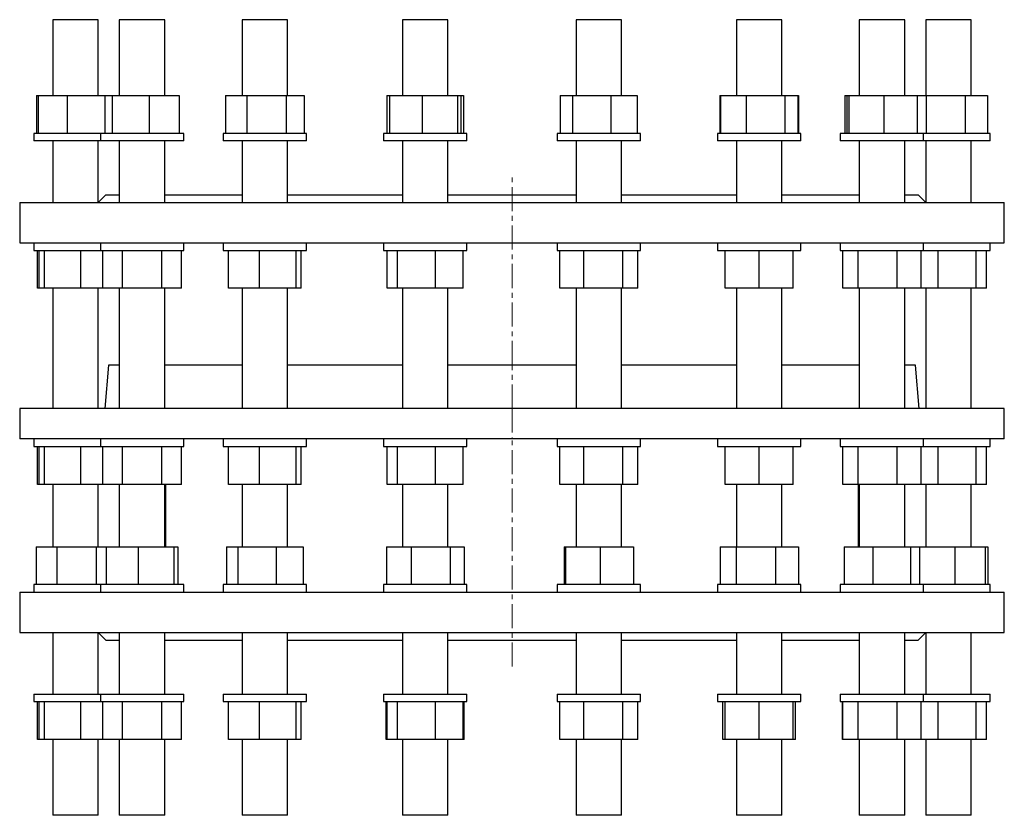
# Model space of a CAD drawing. Header units: millimetres. Extents: x 18 to 1066, y 25 to 1078.
# Tile 1 of 2: x 39 to 559, y 25 to 445. Entities that reach past the tile are written whole.
import ezdxf

# ---------------------------------------------------------------- set-up
doc = ezdxf.new("R2010")
doc.units = ezdxf.units.MM
doc.linetypes.add('CENTERX2', pattern=[20.32, 12.7, -2.54, 2.54, -2.54])
doc.layers.add('FORMAT', color=7, linetype='Continuous')

msp = doc.modelspace()

# ---------------------------------------------------------------- linework, layer by layer
at = {"color": 7, "linetype": 'Continuous', "lineweight": 25}
for p, q in [((56.63, 445.11), (56.63, 405.11)), ((62.26, 445.11), (56.63, 445.11)), ((80.63, 445.11), (62.26, 445.11)), ((80.63, 405.11), (80.63, 445.11)), ((91.72, 445.11), (91.72, 405.11)), ((101.73, 445.11), (91.72, 445.11)), ((115.72, 445.11), (101.73, 445.11)), ((115.72, 405.11), (115.72, 445.11)), ((156.56, 445.11), (156.56, 405.11)), ((171.24, 445.11), (156.56, 445.11)), ((180.56, 445.11), (171.24, 445.11)), ((180.56, 405.11), (180.56, 445.11)), ((241.27, 445.11), (241.27, 405.11)), ((260.23, 445.11), (241.27, 445.11)), ((265.27, 445.11), (260.23, 445.11)), ((265.27, 405.11), (265.27, 445.11)), ((332.96, 445.11), (332.96, 405.11)), ((355.13, 445.11), (332.96, 445.11)), ((356.96, 445.11), (355.13, 445.11)), ((356.96, 405.11), (356.96, 445.11)), ((417.68, 445.11), (417.68, 405.11)), ((441.51, 445.11), (417.68, 445.11)), ((441.68, 445.11), (441.51, 445.11)), ((441.68, 405.11), (441.68, 445.11)), ((482.51, 445.11), (482.51, 405.11)), ((506.51, 445.11), (482.51, 445.11)), ((506.51, 405.11), (506.51, 445.11)), ((517.6, 445.11), (517.6, 405.11)), ((541.6, 445.11), (517.6, 445.11)), ((541.6, 405.11), (541.6, 445.11)), ((47.92, 405.11), (47.92, 385.11)), ((47.92, 405.11), (48.85, 405.11)), ((48.85, 405.11), (48.85, 385.11)), ((48.85, 405.11), (64.27, 405.11)), ((64.27, 405.11), (64.27, 385.11)), ((64.27, 405.11), (84.05, 405.11)), ((84.05, 405.11), (84.05, 385.11)), ((84.05, 405.11), (84.14, 405.11)), ((84.14, 405.11), (84.14, 385.11)), ((84.14, 405.11), (87.89, 405.11)), ((87.89, 405.11), (87.89, 385.11)), ((87.89, 405.11), (107.46, 405.11)), ((107.46, 405.11), (107.46, 385.11)), ((107.46, 405.11), (123.3, 405.11)), ((123.3, 405.11), (123.3, 385.11)), ((147.8, 405.11), (147.8, 385.11)), ((147.8, 405.11), (159.08, 405.11)), ((159.08, 405.11), (159.08, 385.11)), ((159.08, 405.11), (179.84, 405.11)), ((179.84, 405.11), (179.84, 385.11)), ((179.84, 405.11), (189.32, 405.11)), ((189.32, 405.11), (189.32, 385.11)), ((232.95, 405.11), (232.95, 385.11)), ((232.95, 405.11), (234.49, 405.11)), ((234.49, 405.11), (234.49, 385.11)), ((234.49, 405.11), (251.59, 405.11)), ((251.59, 405.11), (251.59, 385.11)), ((251.59, 405.11), (270.37, 405.11)), ((270.37, 405.11), (270.37, 385.11)), ((270.37, 405.11), (272.05, 405.11)), ((272.05, 405.11), (272.05, 385.11)), ((272.05, 405.11), (273.59, 405.11)), ((273.59, 405.11), (273.59, 385.11)), ((324.64, 405.11), (324.64, 385.11)), ((324.64, 405.11), (331.02, 405.11)), ((331.02, 405.11), (331.02, 385.11)), ((331.02, 405.11), (351.34, 405.11)), ((351.34, 405.11), (351.34, 385.11)), ((351.34, 405.11), (365.28, 405.11)), ((365.28, 405.11), (365.28, 385.11)), ((408.92, 405.11), (408.92, 385.11)), ((408.92, 405.11), (409.23, 405.11)), ((409.23, 405.11), (409.23, 385.11)), ((409.23, 405.11), (422.7, 405.11)), ((422.7, 405.11), (422.7, 385.11)), ((422.7, 405.11), (443.14, 405.11)), ((443.14, 405.11), (443.14, 385.11)), ((443.14, 405.11), (450.12, 405.11)), ((450.12, 405.11), (450.12, 385.11)), ((450.12, 405.11), (450.43, 405.11)), ((450.43, 405.11), (450.43, 385.11)), ((474.93, 405.11), (474.93, 385.11)), ((474.93, 405.11), (476.01, 405.11)), ((476.01, 405.11), (476.01, 385.11)), ((476.01, 405.11), (477.06, 405.11)), ((477.06, 405.11), (477.06, 385.11)), ((477.06, 405.11), (495.55, 405.11)), ((495.55, 405.11), (495.55, 385.11)), ((495.55, 405.11), (513.01, 405.11)), ((513.01, 405.11), (513.01, 385.11)), ((513.01, 405.11), (517.79, 405.11)), ((517.79, 405.11), (517.79, 385.11)), ((517.79, 405.11), (538.51, 405.11)), ((538.51, 405.11), (538.51, 385.11)), ((538.51, 405.11), (550.32, 405.11)), ((550.32, 405.11), (550.32, 385.11)), ((46.63, 385.11), (46.63, 381.11)), ((47.69, 385.11), (46.63, 385.11)), ((81.72, 385.11), (47.69, 385.11)), ((81.72, 385.11), (81.72, 381.11)), ((86.96, 385.11), (81.72, 385.11)), ((125.72, 385.11), (86.96, 385.11)), ((125.72, 381.11), (125.72, 385.11)), ((146.56, 385.11), (146.56, 381.11)), ((158.53, 385.11), (146.56, 385.11)), ((190.56, 385.11), (158.53, 385.11)), ((190.56, 381.11), (190.56, 385.11)), ((231.27, 385.11), (231.27, 381.11)), ((251.5, 385.11), (231.27, 385.11)), ((275.27, 385.11), (251.5, 385.11)), ((275.27, 381.11), (275.27, 385.11)), ((322.96, 385.11), (322.96, 381.11)), ((351.72, 385.11), (322.96, 385.11)), ((366.96, 385.11), (351.72, 385.11)), ((366.96, 381.11), (366.96, 385.11)), ((407.68, 385.11), (407.68, 381.11)), ((443.93, 385.11), (407.68, 385.11)), ((451.68, 385.11), (443.93, 385.11)), ((451.68, 381.11), (451.68, 385.11)), ((472.51, 385.11), (472.51, 381.11)), ((514.09, 385.11), (472.51, 385.11)), ((516.51, 385.11), (514.09, 385.11)), ((516.51, 381.11), (516.51, 385.11)), ((551.53, 385.11), (516.51, 385.11)), ((551.6, 385.11), (551.53, 385.11)), ((551.6, 381.11), (551.6, 385.11)), ((47.69, 381.11), (46.63, 381.11)), ((81.72, 381.11), (47.69, 381.11)), ((56.63, 381.11), (56.63, 348.61)), ((80.63, 348.61), (80.63, 381.11)), ((86.96, 381.11), (81.72, 381.11)), ((125.72, 381.11), (86.96, 381.11)), ((91.72, 381.11), (91.72, 348.61)), ((115.72, 348.61), (115.72, 381.11)), ((158.53, 381.11), (146.56, 381.11)), ((156.56, 381.11), (156.56, 348.61)), ((190.56, 381.11), (158.53, 381.11)), ((180.56, 348.61), (180.56, 381.11)), ((251.5, 381.11), (231.27, 381.11)), ((241.27, 381.11), (241.27, 348.61)), ((275.27, 381.11), (251.5, 381.11)), ((265.27, 348.61), (265.27, 381.11)), ((351.72, 381.11), (322.96, 381.11)), ((332.96, 381.11), (332.96, 348.61)), ((366.96, 381.11), (351.72, 381.11)), ((356.96, 348.61), (356.96, 381.11)), ((443.93, 381.11), (407.68, 381.11)), ((417.68, 381.11), (417.68, 348.61)), ((441.68, 348.61), (441.68, 381.11)), ((451.68, 381.11), (443.93, 381.11)), ((514.09, 381.11), (472.51, 381.11)), ((482.51, 381.11), (482.51, 348.61)), ((506.51, 348.61), (506.51, 381.11)), ((516.51, 381.11), (514.09, 381.11)), ((551.53, 381.11), (516.51, 381.11)), ((517.6, 381.11), (517.6, 348.61)), ((541.6, 348.61), (541.6, 381.11)), ((551.6, 381.11), (551.53, 381.11)), ((39.12, 348.61), (39.12, 327.31)), ((39.12, 348.61), (559.12, 348.61)), ((84.62, 352.61), (80.63, 348.62)), ((84.62, 352.61), (91.72, 352.61)), ((115.72, 352.61), (156.56, 352.61)), ((180.56, 352.61), (241.27, 352.61)), ((265.27, 352.61), (332.96, 352.61)), ((356.96, 352.61), (417.68, 352.61)), ((441.68, 352.61), (482.51, 352.61)), ((506.51, 352.61), (513.62, 352.61)), ((517.6, 348.62), (513.62, 352.61)), ((559.12, 327.31), (559.12, 348.61)), ((39.12, 327.31), (559.12, 327.31)), ((46.63, 327.31), (46.63, 323.31)), ((46.63, 323.31), (81.72, 323.31)), ((48.56, 303.31), (48.56, 323.31)), ((49.43, 303.31), (49.43, 323.31)), ((52.14, 303.31), (52.14, 323.31)), ((71.35, 303.31), (71.35, 323.31)), ((81.72, 327.31), (81.72, 323.31)), ((81.72, 323.31), (125.72, 323.31)), ((82.94, 303.31), (82.94, 323.31)), ((93.33, 303.31), (93.33, 323.31)), ((114.11, 303.31), (114.11, 323.31)), ((124.51, 303.31), (124.51, 323.31)), ((125.72, 323.31), (125.72, 327.31)), ((146.56, 327.31), (146.56, 323.31)), ((146.56, 323.31), (148.23, 323.31)), ((148.23, 323.31), (190.56, 323.31)), ((149.36, 303.31), (149.36, 323.31)), ((165.84, 303.31), (165.84, 323.31)), ((185.05, 303.31), (185.05, 323.31)), ((187.76, 303.31), (187.76, 323.31)), ((190.56, 323.31), (190.56, 327.31)), ((231.27, 327.31), (231.27, 323.31)), ((231.27, 323.31), (237.71, 323.31)), ((233.19, 303.31), (233.19, 323.31)), ((237.71, 323.31), (275.27, 323.31)), ((238.57, 303.31), (238.57, 323.31)), ((258.65, 303.31), (258.65, 323.31)), ((273.35, 303.31), (273.35, 323.31)), ((275.27, 323.31), (275.27, 327.31)), ((322.96, 327.31), (322.96, 323.31)), ((322.96, 323.31), (336.54, 323.31)), ((324.36, 303.31), (324.36, 323.31)), ((336.54, 323.31), (366.96, 323.31)), ((337.01, 303.31), (337.01, 323.31)), ((357.62, 303.31), (357.62, 323.31)), ((365.57, 303.31), (365.57, 323.31)), ((366.96, 323.31), (366.96, 327.31)), ((407.68, 327.31), (407.68, 323.31)), ((407.68, 323.31), (429.68, 323.31)), ((411.68, 303.31), (411.68, 323.31)), ((429.68, 323.31), (451.68, 323.31)), ((429.68, 303.31), (429.68, 323.31)), ((447.68, 303.31), (447.68, 323.31)), ((451.68, 323.31), (451.68, 327.31)), ((472.51, 327.31), (472.51, 323.31)), ((472.51, 323.31), (502.93, 323.31)), ((473.91, 303.31), (473.91, 323.31)), ((481.86, 303.31), (481.86, 323.31)), ((502.47, 303.31), (502.47, 323.31)), ((502.93, 323.31), (516.51, 323.31)), ((515.12, 303.31), (515.12, 323.31)), ((516.51, 323.31), (516.51, 327.31)), ((516.51, 323.31), (545.16, 323.31)), ((524.22, 303.31), (524.22, 323.31)), ((544.3, 303.31), (544.3, 323.31)), ((545.16, 323.31), (551.6, 323.31)), ((549.68, 303.31), (549.68, 323.31)), ((551.6, 323.31), (551.6, 327.31)), ((49.43, 303.31), (48.56, 303.31)), ((52.14, 303.31), (49.43, 303.31)), ((71.35, 303.31), (52.14, 303.31)), ((56.63, 303.31), (56.63, 239.8)), ((82.94, 303.31), (71.35, 303.31)), ((80.63, 239.8), (80.63, 303.31)), ((93.33, 303.31), (82.94, 303.31)), ((91.72, 303.31), (91.72, 239.8)), ((114.11, 303.31), (93.33, 303.31)), ((124.51, 303.31), (114.11, 303.31)), ((115.72, 239.8), (115.72, 303.31)), ((165.84, 303.31), (149.36, 303.31)), ((156.56, 303.31), (156.56, 239.8)), ((185.05, 303.31), (165.84, 303.31)), ((180.56, 239.8), (180.56, 303.31)), ((187.76, 303.31), (185.05, 303.31)), ((238.57, 303.31), (233.19, 303.31)), ((258.65, 303.31), (238.57, 303.31)), ((241.27, 303.31), (241.27, 239.8)), ((273.35, 303.31), (258.65, 303.31)), ((265.27, 239.8), (265.27, 303.31)), ((337.01, 303.31), (324.36, 303.31)), ((332.96, 303.31), (332.96, 239.8)), ((357.62, 303.31), (337.01, 303.31)), ((356.96, 239.8), (356.96, 303.31)), ((365.57, 303.31), (357.62, 303.31)), ((429.68, 303.31), (411.68, 303.31)), ((417.68, 303.31), (417.68, 239.8)), ((447.68, 303.31), (429.68, 303.31)), ((441.68, 239.8), (441.68, 303.31)), ((481.86, 303.31), (473.91, 303.31)), ((502.47, 303.31), (481.86, 303.31)), ((482.51, 303.31), (482.51, 239.8)), ((515.12, 303.31), (502.47, 303.31)), ((506.51, 239.8), (506.51, 303.31)), ((524.22, 303.31), (515.12, 303.31)), ((517.6, 303.31), (517.6, 239.8)), ((544.3, 303.31), (524.22, 303.31)), ((541.6, 239.8), (541.6, 303.31)), ((549.68, 303.31), (544.3, 303.31)), ((86.1, 262.8), (84.09, 239.8)), ((91.72, 262.8), (86.1, 262.8)), ((156.56, 262.8), (115.72, 262.8)), ((241.27, 262.8), (180.56, 262.8)), ((332.96, 262.8), (265.27, 262.8)), ((417.68, 262.8), (356.96, 262.8)), ((482.51, 262.8), (441.68, 262.8)), ((512.13, 262.8), (506.51, 262.8)), ((514.14, 239.8), (512.13, 262.8)), ((39.12, 239.8), (39.12, 223.8)), ((559.12, 239.8), (39.12, 239.8)), ((559.12, 223.8), (559.12, 239.8)), ((559.12, 223.8), (39.12, 223.8)), ((46.63, 223.8), (46.63, 219.8)), ((81.72, 223.8), (81.72, 219.8)), ((125.72, 219.8), (125.72, 223.8)), ((146.56, 223.8), (146.56, 219.8)), ((190.56, 219.8), (190.56, 223.8)), ((231.27, 223.8), (231.27, 219.8)), ((275.27, 219.8), (275.27, 223.8)), ((322.96, 223.8), (322.96, 219.8)), ((366.96, 219.8), (366.96, 223.8)), ((407.68, 223.8), (407.68, 219.8)), ((451.68, 219.8), (451.68, 223.8)), ((472.51, 223.8), (472.51, 219.8)), ((516.51, 219.8), (516.51, 223.8)), ((551.6, 219.8), (551.6, 223.8)), ((46.63, 219.8), (81.72, 219.8)), ((48.56, 199.8), (48.56, 219.8)), ((49.43, 199.8), (49.43, 219.8)), ((52.14, 199.8), (52.14, 219.8)), ((71.35, 199.8), (71.35, 219.8)), ((81.72, 219.8), (125.72, 219.8)), ((82.94, 199.8), (82.94, 219.8)), ((93.33, 199.8), (93.33, 219.8)), ((114.11, 199.8), (114.11, 219.8)), ((124.51, 199.8), (124.51, 219.8)), ((146.56, 219.8), (148.23, 219.8)), ((148.23, 219.8), (190.56, 219.8)), ((149.36, 199.8), (149.36, 219.8)), ((165.84, 199.8), (165.84, 219.8)), ((185.05, 199.8), (185.05, 219.8)), ((187.76, 199.8), (187.76, 219.8)), ((231.27, 219.8), (237.71, 219.8)), ((233.19, 199.8), (233.19, 219.8)), ((237.71, 219.8), (275.27, 219.8)), ((238.57, 199.8), (238.57, 219.8)), ((258.65, 199.8), (258.65, 219.8)), ((273.35, 199.8), (273.35, 219.8)), ((322.96, 219.8), (336.54, 219.8)), ((324.36, 199.8), (324.36, 219.8)), ((336.54, 219.8), (366.96, 219.8)), ((337.01, 199.8), (337.01, 219.8)), ((357.62, 199.8), (357.62, 219.8)), ((365.57, 199.8), (365.57, 219.8)), ((407.68, 219.8), (429.68, 219.8)), ((411.68, 199.8), (411.68, 219.8)), ((429.68, 219.8), (451.68, 219.8)), ((429.68, 199.8), (429.68, 219.8)), ((447.68, 199.8), (447.68, 219.8)), ((472.51, 219.8), (502.93, 219.8)), ((473.91, 199.8), (473.91, 219.8)), ((481.86, 199.8), (481.86, 219.8)), ((502.47, 199.8), (502.47, 219.8)), ((502.93, 219.8), (516.51, 219.8)), ((515.12, 199.8), (515.12, 219.8)), ((516.51, 219.8), (545.16, 219.8)), ((524.22, 199.8), (524.22, 219.8)), ((544.3, 199.8), (544.3, 219.8)), ((545.16, 219.8), (551.6, 219.8)), ((549.68, 199.8), (549.68, 219.8)), ((49.43, 199.8), (48.56, 199.8)), ((52.14, 199.8), (49.43, 199.8)), ((71.35, 199.8), (52.14, 199.8)), ((56.63, 199.8), (56.63, 166.91)), ((82.94, 199.8), (71.35, 199.8)), ((80.63, 166.91), (80.63, 199.8)), ((93.33, 199.8), (82.94, 199.8)), ((91.72, 199.8), (91.72, 166.91)), ((114.11, 199.8), (93.33, 199.8)), ((124.51, 199.8), (114.11, 199.8)), ((115.72, 166.91), (115.72, 199.8)), ((116.12, 199.8), (116.12, 166.91)), ((165.84, 199.8), (149.36, 199.8)), ((156.56, 199.8), (156.56, 166.91)), ((185.05, 199.8), (165.84, 199.8)), ((180.56, 166.91), (180.56, 199.8)), ((187.76, 199.8), (185.05, 199.8)), ((238.57, 199.8), (233.19, 199.8)), ((258.65, 199.8), (238.57, 199.8)), ((241.27, 199.8), (241.27, 166.91)), ((273.35, 199.8), (258.65, 199.8)), ((265.27, 166.91), (265.27, 199.8)), ((337.01, 199.8), (324.36, 199.8)), ((332.96, 199.8), (332.96, 166.91)), ((357.62, 199.8), (337.01, 199.8)), ((356.96, 166.91), (356.96, 199.8)), ((365.57, 199.8), (357.62, 199.8)), ((429.68, 199.8), (411.68, 199.8)), ((417.68, 199.8), (417.68, 166.91)), ((447.68, 199.8), (429.68, 199.8)), ((441.68, 166.91), (441.68, 199.8)), ((481.86, 199.8), (473.91, 199.8)), ((502.47, 199.8), (481.86, 199.8)), ((482.12, 166.91), (482.12, 199.8)), ((482.51, 199.8), (482.51, 166.91)), ((515.12, 199.8), (502.47, 199.8)), ((506.51, 166.91), (506.51, 199.8)), ((524.22, 199.8), (515.12, 199.8)), ((517.6, 199.8), (517.6, 166.91)), ((544.3, 199.8), (524.22, 199.8)), ((541.6, 166.91), (541.6, 199.8)), ((549.68, 199.8), (544.3, 199.8)), ((47.86, 166.91), (47.86, 146.91)), ((47.86, 166.91), (58.79, 166.91)), ((58.79, 166.91), (58.79, 146.91)), ((58.79, 166.91), (79.57, 166.91)), ((79.57, 166.91), (79.57, 146.91)), ((79.57, 166.91), (84.77, 166.91)), ((84.77, 166.91), (84.77, 146.91)), ((84.77, 166.91), (101.64, 166.91)), ((101.64, 166.91), (101.64, 146.91)), ((101.64, 166.91), (120.59, 166.91)), ((120.59, 166.91), (120.59, 146.91)), ((120.59, 166.91), (122.67, 166.91)), ((122.67, 166.91), (122.67, 146.91)), ((148.33, 166.91), (148.33, 146.91)), ((148.33, 166.91), (154.32, 166.91)), ((154.32, 166.91), (154.32, 146.91)), ((154.32, 166.91), (174.55, 166.91)), ((174.55, 166.91), (174.55, 146.91)), ((174.55, 166.91), (188.79, 166.91)), ((188.79, 166.91), (188.79, 146.91)), ((232.76, 166.91), (232.76, 146.91)), ((232.76, 166.91), (245.91, 166.91)), ((245.91, 166.91), (245.91, 146.91)), ((245.91, 166.91), (266.42, 166.91)), ((266.42, 166.91), (266.42, 146.91)), ((266.42, 166.91), (273.78, 166.91)), ((273.78, 166.91), (273.78, 146.91)), ((326.65, 166.91), (326.65, 146.91)), ((326.65, 166.91), (327.29, 166.91)), ((327.29, 166.91), (327.29, 146.91)), ((327.29, 166.91), (345.6, 166.91)), ((345.6, 166.91), (345.6, 146.91)), ((345.6, 166.91), (363.27, 166.91)), ((363.27, 166.91), (363.27, 146.91)), ((409, 166.91), (409, 146.91)), ((409, 166.91), (417.53, 166.91)), ((417.53, 166.91), (417.53, 146.91)), ((417.53, 166.91), (438.21, 166.91)), ((438.21, 166.91), (438.21, 146.91)), ((438.21, 166.91), (450.36, 166.91)), ((450.36, 166.91), (450.36, 146.91)), ((474.61, 166.91), (474.61, 146.91)), ((474.61, 166.91), (489.75, 166.91)), ((489.75, 166.91), (489.75, 146.91)), ((489.75, 166.91), (509.65, 166.91)), ((509.65, 166.91), (509.65, 146.91)), ((509.65, 166.91), (514.41, 166.91)), ((514.41, 166.91), (514.41, 146.91)), ((514.41, 166.91), (532.94, 166.91)), ((532.94, 166.91), (532.94, 146.91)), ((532.94, 166.91), (549.04, 166.91)), ((549.04, 166.91), (549.04, 146.91)), ((549.04, 166.91), (550.38, 166.91)), ((550.38, 166.91), (550.38, 146.91)), ((46.63, 146.91), (46.63, 142.91)), ((81.72, 146.91), (46.63, 146.91)), ((81.72, 146.91), (81.72, 142.91)), ((125.72, 146.91), (81.72, 146.91)), ((125.72, 142.91), (125.72, 146.91)), ((146.56, 146.91), (146.56, 142.91)), ((190.56, 146.91), (146.56, 146.91)), ((190.56, 142.91), (190.56, 146.91)), ((231.27, 146.91), (231.27, 142.91)), ((275.27, 146.91), (231.27, 146.91)), ((275.27, 142.91), (275.27, 146.91)), ((322.96, 146.91), (322.96, 142.91)), ((366.96, 146.91), (322.96, 146.91)), ((366.96, 142.91), (366.96, 146.91)), ((407.68, 146.91), (407.68, 142.91)), ((451.68, 146.91), (407.68, 146.91)), ((451.68, 142.91), (451.68, 146.91)), ((472.51, 146.91), (472.51, 142.91)), ((473.45, 146.91), (472.51, 146.91)), ((516.51, 146.91), (473.45, 146.91)), ((516.51, 142.91), (516.51, 146.91)), ((551.6, 146.91), (516.51, 146.91)), ((551.6, 142.91), (551.6, 146.91)), ((39.12, 142.91), (39.12, 121.61)), ((39.12, 142.91), (559.12, 142.91)), ((559.12, 121.61), (559.12, 142.91)), ((39.12, 121.61), (559.12, 121.61)), ((56.63, 121.61), (56.63, 89.11)), ((80.63, 89.11), (80.63, 121.61)), ((80.63, 121.59), (84.62, 117.61)), ((91.72, 121.61), (91.72, 89.11)), ((115.72, 89.11), (115.72, 121.61)), ((156.56, 121.61), (156.56, 89.11)), ((180.56, 89.11), (180.56, 121.61)), ((241.27, 121.61), (241.27, 89.11)), ((265.27, 89.11), (265.27, 121.61)), ((332.96, 121.61), (332.96, 89.11)), ((356.96, 89.11), (356.96, 121.61)), ((417.68, 121.61), (417.68, 89.11)), ((441.68, 89.11), (441.68, 121.61)), ((482.51, 121.61), (482.51, 89.11)), ((506.51, 89.11), (506.51, 121.61)), ((513.62, 117.61), (517.6, 121.59)), ((517.6, 121.61), (517.6, 89.11)), ((541.6, 89.11), (541.6, 121.61)), ((84.62, 117.61), (91.72, 117.61)), ((115.72, 117.61), (156.56, 117.61)), ((180.56, 117.61), (241.27, 117.61)), ((265.27, 117.61), (332.96, 117.61)), ((356.96, 117.61), (417.68, 117.61)), ((441.68, 117.61), (482.51, 117.61)), ((506.51, 117.61), (513.62, 117.61)), ((46.63, 89.11), (46.63, 85.11)), ((46.63, 89.11), (81.72, 89.11)), ((81.72, 89.11), (81.72, 85.11)), ((81.72, 89.11), (125.72, 89.11)), ((125.72, 85.11), (125.72, 89.11)), ((146.56, 89.11), (146.56, 85.11)), ((146.56, 89.11), (148.23, 89.11)), ((148.23, 89.11), (190.56, 89.11)), ((190.56, 85.11), (190.56, 89.11)), ((231.27, 89.11), (231.27, 85.11)), ((231.27, 89.11), (237.71, 89.11)), ((237.71, 89.11), (275.27, 89.11)), ((275.27, 85.11), (275.27, 89.11)), ((322.96, 89.11), (322.96, 85.11)), ((322.96, 89.11), (336.54, 89.11)), ((336.54, 89.11), (366.96, 89.11)), ((366.96, 85.11), (366.96, 89.11)), ((407.68, 89.11), (407.68, 85.11)), ((407.68, 89.11), (429.68, 89.11)), ((429.68, 89.11), (451.68, 89.11)), ((451.68, 85.11), (451.68, 89.11)), ((472.51, 89.11), (472.51, 85.11)), ((472.51, 89.11), (502.93, 89.11)), ((502.93, 89.11), (516.51, 89.11)), ((516.51, 85.11), (516.51, 89.11)), ((516.51, 89.11), (545.16, 89.11)), ((545.16, 89.11), (551.6, 89.11)), ((551.6, 85.11), (551.6, 89.11)), ((46.63, 85.11), (81.72, 85.11)), ((48.56, 65.11), (48.56, 85.11)), ((49.43, 65.11), (49.43, 85.11)), ((52.14, 65.11), (52.14, 85.11)), ((71.35, 65.11), (71.35, 85.11)), ((81.72, 85.11), (125.72, 85.11)), ((82.94, 65.11), (82.94, 85.11)), ((93.33, 65.11), (93.33, 85.11)), ((114.11, 65.11), (114.11, 85.11)), ((124.51, 65.11), (124.51, 85.11)), ((146.56, 85.11), (148.23, 85.11)), ((148.23, 85.11), (190.56, 85.11)), ((149.36, 65.11), (149.36, 85.11)), ((165.84, 65.11), (165.84, 85.11)), ((185.05, 65.11), (185.05, 85.11)), ((187.76, 65.11), (187.76, 85.11)), ((231.27, 85.11), (237.71, 85.11)), ((232.66, 65.11), (232.66, 85.11)), ((233.19, 65.11), (233.19, 85.11)), ((237.71, 85.11), (275.27, 85.11)), ((238.57, 65.11), (238.57, 85.11)), ((258.65, 65.11), (258.65, 85.11)), ((273.35, 65.11), (273.35, 85.11)), ((273.88, 65.11), (273.88, 85.11)), ((322.96, 85.11), (336.54, 85.11)), ((324.36, 65.11), (324.36, 85.11)), ((336.54, 85.11), (366.96, 85.11)), ((337.01, 65.11), (337.01, 85.11)), ((357.62, 65.11), (357.62, 85.11)), ((365.57, 65.11), (365.57, 85.11)), ((407.68, 85.11), (429.68, 85.11)), ((410.47, 65.11), (410.47, 85.11)), ((411.68, 65.11), (411.68, 85.11)), ((429.68, 85.11), (451.68, 85.11)), ((429.68, 65.11), (429.68, 85.11)), ((447.68, 65.11), (447.68, 85.11)), ((448.88, 65.11), (448.88, 85.11)), ((472.51, 85.11), (502.93, 85.11)), ((473.73, 65.11), (473.73, 85.11)), ((473.91, 65.11), (473.91, 85.11)), ((481.86, 65.11), (481.86, 85.11)), ((502.47, 65.11), (502.47, 85.11)), ((502.93, 85.11), (516.51, 85.11)), ((515.12, 65.11), (515.12, 85.11)), ((516.51, 85.11), (545.16, 85.11)), ((524.22, 65.11), (524.22, 85.11)), ((544.3, 65.11), (544.3, 85.11)), ((545.16, 85.11), (551.6, 85.11)), ((549.68, 65.11), (549.68, 85.11)), ((49.43, 65.11), (48.56, 65.11)), ((52.14, 65.11), (49.43, 65.11)), ((71.35, 65.11), (52.14, 65.11)), ((56.63, 65.11), (56.63, 25.11)), ((82.94, 65.11), (71.35, 65.11)), ((80.63, 25.11), (80.63, 65.11)), ((93.33, 65.11), (82.94, 65.11)), ((91.72, 65.11), (91.72, 25.11)), ((114.11, 65.11), (93.33, 65.11)), ((124.51, 65.11), (114.11, 65.11)), ((115.72, 25.11), (115.72, 65.11)), ((165.84, 65.11), (149.36, 65.11)), ((156.56, 65.11), (156.56, 25.11)), ((185.05, 65.11), (165.84, 65.11)), ((180.56, 25.11), (180.56, 65.11)), ((187.76, 65.11), (185.05, 65.11)), ((233.19, 65.11), (232.66, 65.11)), ((238.57, 65.11), (233.19, 65.11)), ((258.65, 65.11), (238.57, 65.11)), ((241.27, 65.11), (241.27, 25.11)), ((273.35, 65.11), (258.65, 65.11)), ((265.27, 25.11), (265.27, 65.11)), ((273.88, 65.11), (273.35, 65.11)), ((337.01, 65.11), (324.36, 65.11)), ((332.96, 65.11), (332.96, 25.11)), ((357.62, 65.11), (337.01, 65.11)), ((356.96, 25.11), (356.96, 65.11)), ((365.57, 65.11), (357.62, 65.11)), ((411.68, 65.11), (410.47, 65.11)), ((429.68, 65.11), (411.68, 65.11)), ((417.68, 65.11), (417.68, 25.11)), ((447.68, 65.11), (429.68, 65.11)), ((441.68, 25.11), (441.68, 65.11)), ((448.88, 65.11), (447.68, 65.11)), ((473.91, 65.11), (473.73, 65.11)), ((481.86, 65.11), (473.91, 65.11)), ((502.47, 65.11), (481.86, 65.11)), ((482.51, 65.11), (482.51, 25.11)), ((515.12, 65.11), (502.47, 65.11)), ((506.51, 25.11), (506.51, 65.11)), ((524.22, 65.11), (515.12, 65.11)), ((517.6, 65.11), (517.6, 25.11)), ((544.3, 65.11), (524.22, 65.11)), ((541.6, 25.11), (541.6, 65.11)), ((549.68, 65.11), (544.3, 65.11)), ((62.26, 25.11), (56.63, 25.11)), ((80.63, 25.11), (62.26, 25.11)), ((101.73, 25.11), (91.72, 25.11)), ((115.72, 25.11), (101.73, 25.11)), ((171.24, 25.11), (156.56, 25.11)), ((180.56, 25.11), (171.24, 25.11)), ((260.23, 25.11), (241.27, 25.11)), ((265.27, 25.11), (260.23, 25.11)), ((355.13, 25.11), (332.96, 25.11)), ((356.96, 25.11), (355.13, 25.11)), ((441.51, 25.11), (417.68, 25.11)), ((441.68, 25.11), (441.51, 25.11)), ((506.51, 25.11), (482.51, 25.11)), ((541.6, 25.11), (517.6, 25.11))]:
    msp.add_line(p, q, dxfattribs=at)
at = {"layer": 'FORMAT', "linetype": 'CENTERX2', "lineweight": 18}
for p, q in [((299.12, 262.8), (299.12, 364.34)), ((299.12, 239.8), (299.12, 262.8)), ((299.12, 239.8), (299.12, 223.8)), ((299.12, 103.61), (299.12, 223.8))]:
    msp.add_line(p, q, dxfattribs=at)

doc.saveas('drawing.dxf')
